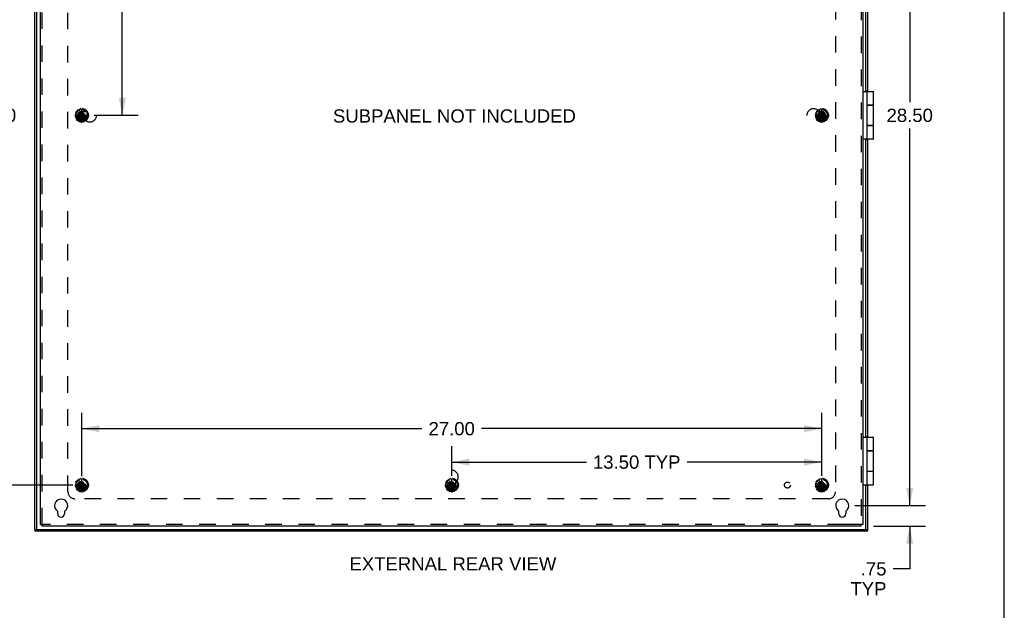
# Model space of a CAD drawing. Header units: inches. Extents: x 0 to 110, y 0 to 71.
# Tile 17 of 18: x 74 to 110, y 18 to 39. Entities that reach past the tile are written whole.
import ezdxf

# ---------------------------------------------------------------- set-up
doc = ezdxf.new("R2010")
doc.units = ezdxf.units.IN
doc.header["$LTSCALE"] = 6.032258
doc.header["$MEASUREMENT"] = 0
doc.linetypes.add('HIDDEN', pattern=[0.2, 0.1, -0.1])
doc.layers.get('0').update_dxf_attribs({"linetype": 'CONTINUOUS'})
for name, color, linetype in [('DEFAULT_2', 8, 'HIDDEN'), ('DIMENSIONS', 7, 'CONTINUOUS'), ('DOOR_ASSEMBLY', 7, 'CONTINUOUS'), ('SUBPANEL', 7, 'CONTINUOUS')]:
    doc.layers.add(name, color=color, linetype=linetype)
doc.styles.get("Standard").update_dxf_attribs({"font": 'arial.ttf'})
doc.dimstyles.new('DIMSTYLE_1', dxfattribs={"dimtxt": 0.483871, "dimasz": 0.645161, "dimexe": 0.09, "dimexo": 0.07, "dimgap": 0.0375, "dimtad": 0, "dimtih": 1, "dimtoh": 1, "dimzin": 4, "dimdsep": 46, "dimtxsty": 'Standard', "dimblk": '_FILLED', "dimblk1": '_FILLED', "dimblk2": '_FILLED', "dimcen": 0.09, "dimadec": 3, "dimazin": 1, "dimtfac": 1, "dimtdec": 3, "dimtofl": 0, "dimtmove": 0, "dimatfit": 3, "dimldrblk": '_FILLED', "dimfxl": 0, "dimtolj": 1, "dimtzin": 4, "dimarcsym": 0})

# ---------------------------------------------------------------- blocks, each defined once
blk = doc.blocks.new('_FILLED')
at = {"color": 0, "linetype": 'ByBlock'}
blk.add_solid([(0, 0), (-1, 0.2), (-1, -0.2)], dxfattribs=at)
blk = doc.blocks.new('*D7')
at = {"layer": 'DIMENSIONS', "color": 2, "linetype": 'Continuous'}
for p, q in [((104.218, 50.148), (106.807, 50.148)), ((106.227, 50.148), (106.227, 36.382)), ((106.227, 21.648), (106.227, 35.415)), ((104.218, 21.648), (106.807, 21.648))]:
    blk.add_line(p, q, dxfattribs=at)
at = {"layer": 'DIMENSIONS', "color": 2, "linetype": 'Continuous', "xscale": 0.6451612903, "yscale": 0.6451612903, "zscale": 0.6451612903}
for p, rotation in [((106.227, 50.148), 90), ((106.227, 21.648), 270)]:
    blk.add_blockref('_FILLED', p, dxfattribs=dict(at, rotation=rotation))
at = {"layer": 'DIMENSIONS', "color": 2, "linetype": 'Continuous', "insert": (106.227, 36.14), "char_height": 0.4839, "width": 1.69085, "attachment_point": 2, "line_spacing_factor": 0.9}
blk.add_mtext('28.50', dxfattribs=at)
blk = doc.blocks.new('*D11')
at = {"layer": 'DIMENSIONS', "color": 2, "linetype": 'Continuous'}
for p, q in [((106.227, 21.648), (106.227, 22.939)), ((104.218, 21.648), (106.807, 21.648)), ((104.908, 20.898), (106.807, 20.898)), ((106.227, 20.898), (106.227, 19.338)), ((106.227, 19.338), (105.619, 19.338))]:
    blk.add_line(p, q, dxfattribs=at)
at = {"layer": 'DIMENSIONS', "color": 2, "linetype": 'Continuous', "xscale": 0.6451612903, "yscale": 0.6451612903, "zscale": 0.6451612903}
for p, rotation in [((106.227, 21.648), 270), ((106.227, 20.898), 90)]:
    blk.add_blockref('_FILLED', p, dxfattribs=dict(at, rotation=rotation))
at = {"layer": 'DIMENSIONS', "color": 2, "linetype": 'Continuous', "insert": (105.378, 19.58), "char_height": 0.4839, "width": 1.31131, "attachment_point": 3, "line_spacing_factor": 0.9}
blk.add_mtext('.75\\PTYP', dxfattribs=at)
blk = doc.blocks.new('*D15')
at = {"layer": 'DIMENSIONS', "color": 2, "linetype": 'Continuous'}
for p, q in [((76.468, 49.398), (78.079, 49.398)), ((77.499, 49.398), (77.499, 43.132)), ((77.499, 35.898), (77.499, 41.439)), ((76.468, 35.898), (78.079, 35.898))]:
    blk.add_line(p, q, dxfattribs=at)
at = {"layer": 'DIMENSIONS', "color": 2, "linetype": 'Continuous', "xscale": 0.6451612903, "yscale": 0.6451612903, "zscale": 0.6451612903}
for p, rotation in [((77.499, 49.398), 90), ((77.499, 35.898), 270)]:
    blk.add_blockref('_FILLED', p, dxfattribs=dict(at, rotation=rotation))
at = {"layer": 'DIMENSIONS', "color": 2, "linetype": 'Continuous', "insert": (77.499, 42.89), "char_height": 0.4839, "width": 1.69085, "attachment_point": 2, "line_spacing_factor": 0.9}
blk.add_mtext('13.50\\PTYP', dxfattribs=at)
blk = doc.blocks.new('*D16')
at = {"layer": 'DIMENSIONS', "color": 2, "linetype": 'Continuous'}
for p, q in [((75.679, 49.398), (72.201, 49.398)), ((72.781, 49.398), (72.781, 36.382)), ((72.781, 22.398), (72.781, 35.415)), ((75.689, 22.398), (72.201, 22.398))]:
    blk.add_line(p, q, dxfattribs=at)
at = {"layer": 'DIMENSIONS', "color": 2, "linetype": 'Continuous', "xscale": 0.6451612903, "yscale": 0.6451612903, "zscale": 0.6451612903}
for p, rotation in [((72.781, 49.398), 90), ((72.781, 22.398), 270)]:
    blk.add_blockref('_FILLED', p, dxfattribs=dict(at, rotation=rotation))
at = {"layer": 'DIMENSIONS', "color": 2, "linetype": 'Continuous', "insert": (72.781, 36.14), "char_height": 0.4839, "width": 1.69085, "attachment_point": 2, "line_spacing_factor": 0.9}
blk.add_mtext('27.00', dxfattribs=at)
blk = doc.blocks.new('*D17')
at = {"layer": 'DIMENSIONS', "color": 2, "linetype": 'Continuous'}
for p, q in [((76.016, 22.726), (76.016, 25.037)), ((103.016, 22.736), (103.016, 25.037)), ((76.016, 24.457), (88.429, 24.457)), ((103.016, 24.457), (90.604, 24.457))]:
    blk.add_line(p, q, dxfattribs=at)
at = {"layer": 'DIMENSIONS', "color": 2, "linetype": 'Continuous', "xscale": 0.6451612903, "yscale": 0.6451612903, "zscale": 0.6451612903, "rotation": 180}
blk.add_blockref('_FILLED', (76.016, 24.457), dxfattribs=at)
at = {"layer": 'DIMENSIONS', "color": 2, "linetype": 'Continuous', "xscale": 0.6451612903, "yscale": 0.6451612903, "zscale": 0.6451612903}
blk.add_blockref('_FILLED', (103.016, 24.457), dxfattribs=at)
at = {"layer": 'DIMENSIONS', "color": 2, "linetype": 'Continuous', "insert": (89.516, 24.699), "char_height": 0.4839, "width": 1.69085, "attachment_point": 2, "line_spacing_factor": 0.9}
blk.add_mtext('27.00', dxfattribs=at)
blk = doc.blocks.new('*D18')
at = {"layer": 'DIMENSIONS', "color": 2, "linetype": 'Continuous'}
for p, q in [((89.516, 22.736), (89.516, 23.817)), ((103.016, 22.736), (103.016, 23.817)), ((89.516, 23.236), (94.43, 23.236)), ((103.016, 23.236), (98.103, 23.236))]:
    blk.add_line(p, q, dxfattribs=at)
at = {"layer": 'DIMENSIONS', "color": 2, "linetype": 'Continuous', "xscale": 0.6451612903, "yscale": 0.6451612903, "zscale": 0.6451612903, "rotation": 180}
blk.add_blockref('_FILLED', (89.516, 23.236), dxfattribs=at)
at = {"layer": 'DIMENSIONS', "color": 2, "linetype": 'Continuous', "xscale": 0.6451612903, "yscale": 0.6451612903, "zscale": 0.6451612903}
blk.add_blockref('_FILLED', (103.016, 23.236), dxfattribs=at)
at = {"layer": 'DIMENSIONS', "color": 2, "linetype": 'Continuous', "insert": (96.266, 23.478), "char_height": 0.4839, "width": 3.18923, "attachment_point": 2, "line_spacing_factor": 0.9}
blk.add_mtext('13.50 TYP', dxfattribs=at)

msp = doc.modelspace()

# ---------------------------------------------------------------- linework, layer by layer
at = {"color": 7, "linetype": 'Continuous'}
for p, q in [((109.677, 0), (109.677, 70.968)), ((74.516, 20.958), (74.576, 20.958)), ((74.576, 20.898), (74.576, 20.958)), ((104.516, 20.958), (104.456, 20.958)), ((104.456, 20.898), (104.456, 20.958))]:
    msp.add_line(p, q, dxfattribs=at)
at = {"color": 3, "linetype": 'Continuous'}
for p, q in [((74.516, 20.958), (74.516, 50.838)), ((104.516, 50.838), (104.516, 20.958)), ((75.141, 21.351), (75.141, 21.433)), ((75.391, 21.433), (75.391, 21.351)), ((103.641, 21.351), (103.641, 21.433)), ((103.891, 21.433), (103.891, 21.351)), ((104.456, 20.898), (74.576, 20.898))]:
    msp.add_line(p, q, dxfattribs=at)
for centre, radius, start, end in [((75.266, 21.648), 0.24, 303.8964, 236.1036), ((103.766, 21.648), 0.24, 303.8964, 236.1036), ((75.121, 21.433), 0.02, 0, 56.1036), ((75.266, 21.351), 0.125, 180, 360), ((75.411, 21.433), 0.02, 123.8964, 180), ((103.621, 21.433), 0.02, 0, 56.1036), ((103.766, 21.351), 0.125, 180, 360), ((103.911, 21.433), 0.02, 123.8964, 180)]:
    msp.add_arc(centre, radius, start, end, dxfattribs=at)
at = {"layer": 'DEFAULT_2', "color": 8, "linetype": 'HIDDEN'}
for p, q in [((74.576, 20.958), (74.576, 50.838)), ((104.456, 50.838), (104.456, 20.958)), ((75.783, 35.945), (75.812, 35.944)), ((75.824, 35.981), (75.8, 35.998)), ((75.822, 36.036), (75.848, 36.023)), ((75.822, 35.951), (75.828, 35.97)), ((75.875, 36.052), (75.859, 36.077)), ((75.86, 36.026), (75.874, 36.04)), ((75.895, 36.103), (75.914, 36.081)), ((75.967, 35.948), (75.912, 35.916)), ((75.925, 36.078), (75.944, 36.086)), ((75.949, 36.097), (75.945, 36.125)), ((75.998, 36.003), (75.967, 35.948)), ((75.967, 35.849), (76.066, 35.948)), ((75.967, 35.948), (76.066, 35.849)), ((75.989, 36.134), (75.997, 36.107)), ((75.998, 36.039), (75.998, 36.038)), ((75.998, 35.758), (76.034, 36.039)), ((76.034, 35.758), (75.998, 36.039)), ((75.998, 36.038), (75.998, 36.003)), ((75.998, 35.794), (76.034, 36.003)), ((76.034, 35.794), (75.998, 36.003)), ((76.006, 36.099), (76.026, 36.099)), ((76.034, 36.038), (76.034, 36.039)), ((76.034, 36.003), (76.034, 36.038)), ((76.066, 35.948), (76.034, 36.003)), ((76.036, 36.107), (76.044, 36.134)), ((76.121, 35.916), (76.066, 35.948)), ((76.087, 36.125), (76.083, 36.097)), ((76.089, 36.086), (76.107, 36.078)), ((76.119, 36.081), (76.137, 36.103)), ((76.173, 36.077), (76.158, 36.052)), ((76.159, 36.04), (76.172, 36.026)), ((76.184, 36.023), (76.21, 36.036)), ((76.204, 35.97), (76.21, 35.951)), ((76.232, 35.998), (76.208, 35.981)), ((76.22, 35.944), (76.249, 35.945)), ((102.783, 35.945), (102.812, 35.944)), ((102.824, 35.981), (102.8, 35.998)), ((102.822, 36.036), (102.848, 36.023)), ((102.822, 35.951), (102.828, 35.97)), ((102.875, 36.052), (102.859, 36.077)), ((102.86, 36.026), (102.874, 36.04)), ((102.895, 36.103), (102.914, 36.081)), ((102.967, 35.948), (102.912, 35.916)), ((102.925, 36.078), (102.944, 36.086)), ((102.949, 36.097), (102.945, 36.125)), ((102.998, 36.003), (102.967, 35.948)), ((102.967, 35.849), (103.066, 35.948)), ((102.967, 35.948), (103.066, 35.849)), ((102.989, 36.134), (102.997, 36.107)), ((102.998, 36.039), (102.998, 36.038)), ((102.998, 35.758), (103.034, 36.039)), ((103.034, 35.758), (102.998, 36.039)), ((102.998, 36.038), (102.998, 36.003)), ((102.998, 35.794), (103.034, 36.003)), ((103.034, 35.794), (102.998, 36.003)), ((103.006, 36.099), (103.026, 36.099)), ((103.034, 36.038), (103.034, 36.039)), ((103.034, 36.003), (103.034, 36.038)), ((103.066, 35.948), (103.034, 36.003)), ((103.036, 36.107), (103.044, 36.134)), ((103.121, 35.916), (103.066, 35.948)), ((103.087, 36.125), (103.083, 36.097)), ((103.089, 36.086), (103.107, 36.078)), ((103.119, 36.081), (103.137, 36.103)), ((103.173, 36.077), (103.158, 36.052)), ((103.159, 36.04), (103.172, 36.026)), ((103.184, 36.023), (103.21, 36.036)), ((103.204, 35.97), (103.21, 35.951)), ((103.232, 35.998), (103.208, 35.981)), ((103.22, 35.944), (103.249, 35.945)), ((75.807, 35.896), (75.779, 35.901)), ((75.785, 35.846), (75.811, 35.857)), ((75.826, 35.811), (75.798, 35.804)), ((75.817, 35.868), (75.815, 35.887)), ((75.826, 35.757), (75.846, 35.777)), ((75.847, 35.789), (75.837, 35.807)), ((75.878, 35.742), (75.855, 35.724)), ((75.876, 35.916), (76.156, 35.88)), ((75.877, 35.916), (75.876, 35.916)), ((75.876, 35.88), (76.156, 35.916)), ((75.876, 35.88), (75.877, 35.88)), ((75.912, 35.916), (75.877, 35.916)), ((75.877, 35.88), (75.912, 35.88)), ((75.906, 35.73), (75.89, 35.742)), ((75.9, 35.691), (75.91, 35.718)), ((75.912, 35.916), (76.121, 35.88)), ((75.912, 35.88), (76.121, 35.916)), ((75.912, 35.88), (75.967, 35.849)), ((75.954, 35.699), (75.94, 35.673)), ((75.984, 35.7), (75.965, 35.704)), ((75.967, 35.849), (75.998, 35.794)), ((75.994, 35.662), (75.992, 35.691)), ((75.998, 35.794), (75.998, 35.759)), ((75.998, 35.759), (75.998, 35.758)), ((76.034, 35.794), (76.066, 35.849)), ((76.034, 35.759), (76.034, 35.794)), ((76.034, 35.758), (76.034, 35.759)), ((76.04, 35.691), (76.038, 35.662)), ((76.068, 35.704), (76.048, 35.7)), ((76.066, 35.849), (76.121, 35.88)), ((76.092, 35.673), (76.079, 35.699)), ((76.156, 35.916), (76.121, 35.916)), ((76.121, 35.88), (76.156, 35.88)), ((76.123, 35.718), (76.133, 35.691)), ((76.142, 35.742), (76.126, 35.73)), ((76.177, 35.724), (76.154, 35.742)), ((76.156, 35.916), (76.156, 35.916)), ((76.156, 35.88), (76.156, 35.88)), ((76.195, 35.807), (76.185, 35.789)), ((76.187, 35.777), (76.207, 35.757)), ((76.234, 35.804), (76.206, 35.811)), ((76.217, 35.887), (76.215, 35.868)), ((76.221, 35.857), (76.248, 35.846)), ((76.254, 35.901), (76.225, 35.896)), ((102.807, 35.896), (102.779, 35.901)), ((102.785, 35.846), (102.811, 35.857)), ((102.826, 35.811), (102.798, 35.804)), ((102.817, 35.868), (102.815, 35.887)), ((102.826, 35.757), (102.846, 35.777)), ((102.847, 35.789), (102.837, 35.807)), ((102.878, 35.742), (102.855, 35.724)), ((102.876, 35.88), (103.156, 35.916)), ((102.877, 35.916), (102.876, 35.916)), ((102.876, 35.916), (103.156, 35.88)), ((102.876, 35.88), (102.877, 35.88)), ((102.912, 35.916), (102.877, 35.916)), ((102.877, 35.88), (102.912, 35.88)), ((102.906, 35.73), (102.89, 35.742)), ((102.9, 35.691), (102.91, 35.718)), ((102.912, 35.88), (103.121, 35.916)), ((102.912, 35.916), (103.121, 35.88)), ((102.912, 35.88), (102.967, 35.849)), ((102.954, 35.699), (102.94, 35.673)), ((102.984, 35.7), (102.965, 35.704)), ((102.967, 35.849), (102.998, 35.794)), ((102.994, 35.662), (102.992, 35.691)), ((102.998, 35.794), (102.998, 35.759)), ((102.998, 35.759), (102.998, 35.758)), ((103.034, 35.794), (103.066, 35.849)), ((103.034, 35.759), (103.034, 35.794)), ((103.034, 35.758), (103.034, 35.759)), ((103.04, 35.691), (103.038, 35.662)), ((103.068, 35.704), (103.048, 35.7)), ((103.066, 35.849), (103.121, 35.88)), ((103.092, 35.673), (103.079, 35.699)), ((103.156, 35.916), (103.121, 35.916)), ((103.121, 35.88), (103.156, 35.88)), ((103.123, 35.718), (103.133, 35.691)), ((103.142, 35.742), (103.126, 35.73)), ((103.177, 35.724), (103.154, 35.742)), ((103.156, 35.916), (103.156, 35.916)), ((103.156, 35.88), (103.156, 35.88)), ((103.195, 35.807), (103.185, 35.789)), ((103.187, 35.777), (103.207, 35.757)), ((103.234, 35.804), (103.206, 35.811)), ((103.217, 35.887), (103.215, 35.868)), ((103.221, 35.857), (103.248, 35.846)), ((103.254, 35.901), (103.225, 35.896)), ((75.989, 22.634), (75.997, 22.607)), ((76.036, 22.607), (76.044, 22.634)), ((89.489, 22.634), (89.497, 22.607)), ((89.536, 22.607), (89.544, 22.634)), ((102.989, 22.634), (102.997, 22.607)), ((103.036, 22.607), (103.044, 22.634)), ((75.807, 22.396), (75.779, 22.401)), ((75.783, 22.445), (75.812, 22.444)), ((75.785, 22.346), (75.811, 22.357)), ((75.826, 22.311), (75.798, 22.304)), ((75.824, 22.481), (75.8, 22.498)), ((75.817, 22.368), (75.815, 22.387)), ((75.822, 22.536), (75.848, 22.523)), ((75.822, 22.451), (75.828, 22.47)), ((75.826, 22.257), (75.846, 22.277)), ((75.847, 22.289), (75.837, 22.307)), ((75.875, 22.552), (75.859, 22.577)), ((75.86, 22.526), (75.874, 22.54)), ((75.876, 22.416), (76.156, 22.38)), ((75.877, 22.416), (75.876, 22.416)), ((75.876, 22.38), (76.156, 22.416)), ((75.876, 22.38), (75.877, 22.38)), ((75.912, 22.416), (75.877, 22.416)), ((75.877, 22.38), (75.912, 22.38)), ((75.895, 22.603), (75.914, 22.581)), ((75.967, 22.448), (75.912, 22.416)), ((75.912, 22.416), (76.121, 22.38)), ((75.912, 22.38), (76.121, 22.416)), ((75.912, 22.38), (75.967, 22.349)), ((75.925, 22.578), (75.944, 22.586)), ((75.949, 22.597), (75.945, 22.625)), ((75.998, 22.503), (75.967, 22.448)), ((75.967, 22.448), (76.066, 22.349)), ((75.967, 22.349), (76.066, 22.448)), ((75.967, 22.349), (75.998, 22.294)), ((76.034, 22.258), (75.998, 22.539)), ((75.998, 22.539), (75.998, 22.538)), ((75.998, 22.258), (76.034, 22.539)), ((75.998, 22.538), (75.998, 22.503)), ((76.034, 22.294), (75.998, 22.503)), ((75.998, 22.294), (76.034, 22.503)), ((75.998, 22.294), (75.998, 22.259)), ((76.006, 22.599), (76.026, 22.599)), ((76.034, 22.538), (76.034, 22.539)), ((76.034, 22.503), (76.034, 22.538)), ((76.066, 22.448), (76.034, 22.503)), ((76.034, 22.294), (76.066, 22.349)), ((76.034, 22.259), (76.034, 22.294)), ((76.121, 22.416), (76.066, 22.448)), ((76.066, 22.349), (76.121, 22.38)), ((76.087, 22.625), (76.083, 22.597)), ((76.089, 22.586), (76.107, 22.578)), ((76.119, 22.581), (76.137, 22.603)), ((76.156, 22.416), (76.121, 22.416)), ((76.121, 22.38), (76.156, 22.38)), ((76.156, 22.416), (76.156, 22.416)), ((76.156, 22.38), (76.156, 22.38)), ((76.173, 22.577), (76.158, 22.552)), ((76.159, 22.54), (76.172, 22.526)), ((76.184, 22.523), (76.21, 22.536)), ((76.195, 22.307), (76.185, 22.289)), ((76.187, 22.277), (76.207, 22.257)), ((76.204, 22.47), (76.21, 22.451)), ((76.234, 22.304), (76.206, 22.311)), ((76.232, 22.498), (76.208, 22.481)), ((76.217, 22.387), (76.215, 22.368)), ((76.22, 22.444), (76.249, 22.445)), ((76.221, 22.357), (76.248, 22.346)), ((76.254, 22.401), (76.225, 22.396)), ((89.307, 22.396), (89.279, 22.401)), ((89.283, 22.445), (89.312, 22.444)), ((89.285, 22.346), (89.311, 22.357)), ((89.326, 22.311), (89.298, 22.304)), ((89.324, 22.481), (89.3, 22.498)), ((89.317, 22.368), (89.315, 22.387)), ((89.322, 22.536), (89.348, 22.523)), ((89.322, 22.451), (89.328, 22.47)), ((89.326, 22.257), (89.346, 22.277)), ((89.347, 22.289), (89.337, 22.307)), ((89.375, 22.552), (89.359, 22.577)), ((89.36, 22.526), (89.374, 22.54)), ((89.376, 22.38), (89.656, 22.416)), ((89.377, 22.416), (89.376, 22.416)), ((89.376, 22.416), (89.656, 22.38)), ((89.376, 22.38), (89.377, 22.38)), ((89.412, 22.416), (89.377, 22.416)), ((89.377, 22.38), (89.412, 22.38)), ((89.395, 22.603), (89.414, 22.581)), ((89.467, 22.448), (89.412, 22.416)), ((89.412, 22.38), (89.621, 22.416)), ((89.412, 22.416), (89.621, 22.38)), ((89.412, 22.38), (89.467, 22.349)), ((89.425, 22.578), (89.444, 22.586)), ((89.449, 22.597), (89.445, 22.625)), ((89.498, 22.503), (89.467, 22.448)), ((89.467, 22.448), (89.566, 22.349)), ((89.467, 22.349), (89.566, 22.448)), ((89.467, 22.349), (89.498, 22.294)), ((89.534, 22.258), (89.498, 22.539)), ((89.498, 22.539), (89.498, 22.538)), ((89.498, 22.258), (89.534, 22.539)), ((89.498, 22.538), (89.498, 22.503)), ((89.534, 22.294), (89.498, 22.503)), ((89.498, 22.294), (89.534, 22.503)), ((89.498, 22.294), (89.498, 22.259)), ((89.506, 22.599), (89.526, 22.599)), ((89.534, 22.538), (89.534, 22.539)), ((89.534, 22.503), (89.534, 22.538)), ((89.566, 22.448), (89.534, 22.503)), ((89.534, 22.294), (89.566, 22.349)), ((89.534, 22.259), (89.534, 22.294)), ((89.621, 22.416), (89.566, 22.448)), ((89.566, 22.349), (89.621, 22.38)), ((89.587, 22.625), (89.583, 22.597)), ((89.589, 22.586), (89.607, 22.578)), ((89.619, 22.581), (89.637, 22.603)), ((89.656, 22.416), (89.621, 22.416)), ((89.621, 22.38), (89.656, 22.38)), ((89.656, 22.416), (89.656, 22.416)), ((89.656, 22.38), (89.656, 22.38)), ((89.673, 22.577), (89.658, 22.552)), ((89.659, 22.54), (89.672, 22.526)), ((89.684, 22.523), (89.71, 22.536)), ((89.695, 22.307), (89.685, 22.289)), ((89.687, 22.277), (89.707, 22.257)), ((89.704, 22.47), (89.71, 22.451)), ((89.734, 22.304), (89.706, 22.311)), ((89.732, 22.498), (89.708, 22.481)), ((89.717, 22.387), (89.715, 22.368)), ((89.72, 22.444), (89.749, 22.445)), ((89.721, 22.357), (89.748, 22.346)), ((89.754, 22.401), (89.725, 22.396)), ((102.807, 22.396), (102.779, 22.401)), ((102.783, 22.445), (102.812, 22.444)), ((102.785, 22.346), (102.811, 22.357)), ((102.826, 22.311), (102.798, 22.304)), ((102.824, 22.481), (102.8, 22.498)), ((102.817, 22.368), (102.815, 22.387)), ((102.822, 22.536), (102.848, 22.523)), ((102.822, 22.451), (102.828, 22.47)), ((102.826, 22.257), (102.846, 22.277)), ((102.847, 22.289), (102.837, 22.307)), ((102.875, 22.552), (102.859, 22.577)), ((102.86, 22.526), (102.874, 22.54)), ((102.876, 22.38), (103.156, 22.416)), ((102.877, 22.416), (102.876, 22.416)), ((102.876, 22.416), (103.156, 22.38)), ((102.876, 22.38), (102.877, 22.38)), ((102.912, 22.416), (102.877, 22.416)), ((102.877, 22.38), (102.912, 22.38)), ((102.895, 22.603), (102.914, 22.581)), ((102.967, 22.448), (102.912, 22.416)), ((102.912, 22.38), (103.121, 22.416)), ((102.912, 22.416), (103.121, 22.38)), ((102.912, 22.38), (102.967, 22.349)), ((102.925, 22.578), (102.944, 22.586)), ((102.949, 22.597), (102.945, 22.625)), ((102.998, 22.503), (102.967, 22.448)), ((102.967, 22.448), (103.066, 22.349)), ((102.967, 22.349), (103.066, 22.448)), ((102.967, 22.349), (102.998, 22.294)), ((103.034, 22.258), (102.998, 22.539)), ((102.998, 22.539), (102.998, 22.538)), ((102.998, 22.258), (103.034, 22.539)), ((102.998, 22.538), (102.998, 22.503)), ((103.034, 22.294), (102.998, 22.503)), ((102.998, 22.294), (103.034, 22.503)), ((102.998, 22.294), (102.998, 22.259)), ((103.006, 22.599), (103.026, 22.599)), ((103.034, 22.538), (103.034, 22.539)), ((103.034, 22.503), (103.034, 22.538)), ((103.066, 22.448), (103.034, 22.503)), ((103.034, 22.294), (103.066, 22.349)), ((103.034, 22.259), (103.034, 22.294)), ((103.121, 22.416), (103.066, 22.448)), ((103.066, 22.349), (103.121, 22.38)), ((103.087, 22.625), (103.083, 22.597)), ((103.089, 22.586), (103.107, 22.578)), ((103.119, 22.581), (103.137, 22.603)), ((103.156, 22.416), (103.121, 22.416)), ((103.121, 22.38), (103.156, 22.38)), ((103.156, 22.416), (103.156, 22.416)), ((103.156, 22.38), (103.156, 22.38)), ((103.173, 22.577), (103.158, 22.552)), ((103.159, 22.54), (103.172, 22.526)), ((103.184, 22.523), (103.21, 22.536)), ((103.195, 22.307), (103.185, 22.289)), ((103.187, 22.277), (103.207, 22.257)), ((103.204, 22.47), (103.21, 22.451)), ((103.234, 22.304), (103.206, 22.311)), ((103.232, 22.498), (103.208, 22.481)), ((103.217, 22.387), (103.215, 22.368)), ((103.22, 22.444), (103.249, 22.445)), ((103.221, 22.357), (103.248, 22.346)), ((103.254, 22.401), (103.225, 22.396)), ((75.878, 22.242), (75.855, 22.224)), ((75.906, 22.23), (75.89, 22.242)), ((75.9, 22.191), (75.91, 22.218)), ((75.954, 22.199), (75.94, 22.173)), ((75.984, 22.2), (75.965, 22.204)), ((75.994, 22.162), (75.992, 22.191)), ((75.998, 22.259), (75.998, 22.258)), ((76.034, 22.258), (76.034, 22.259)), ((76.04, 22.191), (76.038, 22.162)), ((76.068, 22.204), (76.048, 22.2)), ((76.092, 22.173), (76.079, 22.199)), ((76.123, 22.218), (76.133, 22.191)), ((76.142, 22.242), (76.126, 22.23)), ((76.177, 22.224), (76.154, 22.242)), ((89.378, 22.242), (89.355, 22.224)), ((89.406, 22.23), (89.39, 22.242)), ((89.4, 22.191), (89.41, 22.218)), ((89.454, 22.199), (89.44, 22.173)), ((89.484, 22.2), (89.465, 22.204)), ((89.494, 22.162), (89.492, 22.191)), ((89.498, 22.259), (89.498, 22.258)), ((89.534, 22.258), (89.534, 22.259)), ((89.54, 22.191), (89.538, 22.162)), ((89.568, 22.204), (89.548, 22.2)), ((89.592, 22.173), (89.579, 22.199)), ((89.623, 22.218), (89.633, 22.191)), ((89.642, 22.242), (89.626, 22.23)), ((89.677, 22.224), (89.654, 22.242)), ((102.878, 22.242), (102.855, 22.224)), ((102.906, 22.23), (102.89, 22.242)), ((102.9, 22.191), (102.91, 22.218)), ((102.954, 22.199), (102.94, 22.173)), ((102.984, 22.2), (102.965, 22.204)), ((102.994, 22.162), (102.992, 22.191)), ((102.998, 22.259), (102.998, 22.258)), ((103.034, 22.258), (103.034, 22.259)), ((103.04, 22.191), (103.038, 22.162)), ((103.068, 22.204), (103.048, 22.2)), ((103.092, 22.173), (103.079, 22.199)), ((103.123, 22.218), (103.133, 22.191)), ((103.142, 22.242), (103.126, 22.23)), ((103.177, 22.224), (103.154, 22.242)), ((103.829, 20.958), (74.576, 20.958)), ((104.404, 20.958), (103.829, 20.958)), ((104.456, 20.958), (104.404, 20.958))]:
    msp.add_line(p, q, dxfattribs=at)
for points in [[(76.034, 36.039), (76.028, 36.039), (76.022, 36.039), (76.016, 36.039), (76.01, 36.039), (76.004, 36.039), (75.998, 36.039)], [(103.034, 36.039), (103.028, 36.039), (103.022, 36.039), (103.016, 36.039), (103.01, 36.039), (103.004, 36.039), (102.998, 36.039)], [(75.876, 35.916), (75.876, 35.913), (75.876, 35.91), (75.876, 35.907), (75.876, 35.904), (75.876, 35.901), (75.876, 35.898)], [(75.876, 35.898), (75.876, 35.895), (75.876, 35.892), (75.876, 35.889), (75.876, 35.886), (75.876, 35.883), (75.876, 35.88)], [(75.998, 35.758), (76.004, 35.758), (76.01, 35.758), (76.016, 35.758), (76.022, 35.758), (76.028, 35.758), (76.034, 35.758)], [(76.157, 35.898), (76.157, 35.901), (76.157, 35.904), (76.157, 35.907), (76.157, 35.91), (76.157, 35.913), (76.156, 35.916)], [(76.156, 35.88), (76.157, 35.883), (76.157, 35.886), (76.157, 35.889), (76.157, 35.892), (76.157, 35.895), (76.157, 35.898)], [(102.876, 35.916), (102.876, 35.913), (102.876, 35.91), (102.876, 35.907), (102.876, 35.904), (102.876, 35.901), (102.876, 35.898)], [(102.876, 35.898), (102.876, 35.895), (102.876, 35.892), (102.876, 35.889), (102.876, 35.886), (102.876, 35.883), (102.876, 35.88)], [(102.998, 35.758), (103.004, 35.758), (103.01, 35.758), (103.016, 35.758), (103.022, 35.758), (103.028, 35.758), (103.034, 35.758)], [(103.157, 35.898), (103.157, 35.901), (103.157, 35.904), (103.157, 35.907), (103.157, 35.91), (103.157, 35.913), (103.156, 35.916)], [(103.156, 35.88), (103.157, 35.883), (103.157, 35.886), (103.157, 35.889), (103.157, 35.892), (103.157, 35.895), (103.157, 35.898)], [(75.876, 22.416), (75.876, 22.413), (75.876, 22.41), (75.876, 22.407), (75.876, 22.404), (75.876, 22.401), (75.876, 22.398)], [(75.876, 22.398), (75.876, 22.395), (75.876, 22.392), (75.876, 22.389), (75.876, 22.386), (75.876, 22.383), (75.876, 22.38)], [(76.034, 22.539), (76.028, 22.539), (76.022, 22.539), (76.016, 22.539), (76.01, 22.539), (76.004, 22.539), (75.998, 22.539)], [(76.157, 22.398), (76.157, 22.401), (76.157, 22.404), (76.157, 22.407), (76.157, 22.41), (76.157, 22.413), (76.156, 22.416)], [(76.156, 22.38), (76.157, 22.383), (76.157, 22.386), (76.157, 22.389), (76.157, 22.392), (76.157, 22.395), (76.157, 22.398)], [(89.376, 22.416), (89.376, 22.413), (89.376, 22.41), (89.376, 22.407), (89.376, 22.404), (89.376, 22.401), (89.376, 22.398)], [(89.376, 22.398), (89.376, 22.395), (89.376, 22.392), (89.376, 22.389), (89.376, 22.386), (89.376, 22.383), (89.376, 22.38)], [(89.534, 22.539), (89.528, 22.539), (89.522, 22.539), (89.516, 22.539), (89.51, 22.539), (89.504, 22.539), (89.498, 22.539)], [(89.657, 22.398), (89.657, 22.401), (89.657, 22.404), (89.657, 22.407), (89.657, 22.41), (89.657, 22.413), (89.656, 22.416)], [(89.656, 22.38), (89.657, 22.383), (89.657, 22.386), (89.657, 22.389), (89.657, 22.392), (89.657, 22.395), (89.657, 22.398)], [(102.876, 22.416), (102.876, 22.413), (102.876, 22.41), (102.876, 22.407), (102.876, 22.404), (102.876, 22.401), (102.876, 22.398)], [(102.876, 22.398), (102.876, 22.395), (102.876, 22.392), (102.876, 22.389), (102.876, 22.386), (102.876, 22.383), (102.876, 22.38)], [(103.034, 22.539), (103.028, 22.539), (103.022, 22.539), (103.016, 22.539), (103.01, 22.539), (103.004, 22.539), (102.998, 22.539)], [(103.157, 22.398), (103.157, 22.401), (103.157, 22.404), (103.157, 22.407), (103.157, 22.41), (103.157, 22.413), (103.156, 22.416)], [(103.156, 22.38), (103.157, 22.383), (103.157, 22.386), (103.157, 22.389), (103.157, 22.392), (103.157, 22.395), (103.157, 22.398)], [(75.998, 22.258), (76.004, 22.258), (76.01, 22.258), (76.016, 22.258), (76.022, 22.258), (76.028, 22.258), (76.034, 22.258)], [(89.498, 22.258), (89.504, 22.258), (89.51, 22.258), (89.516, 22.258), (89.522, 22.258), (89.528, 22.258), (89.534, 22.258)], [(102.998, 22.258), (103.004, 22.258), (103.01, 22.258), (103.016, 22.258), (103.022, 22.258), (103.028, 22.258), (103.034, 22.258)]]:
    msp.add_lwpolyline(points, dxfattribs=at)
for centre, radius in [((76.016, 35.898), 0.246), ((76.016, 35.898), 0.201), ((76.016, 35.898), 0.188), ((76.016, 35.898), 0.143), ((76.016, 35.898), 0.128), ((76.016, 35.898), 0.125), ((76.016, 35.898), 0.124), ((76.016, 35.898), 0.114), ((76.016, 35.898), 0.102), ((76.016, 35.898), 0.1), ((103.016, 35.898), 0.246), ((103.016, 35.898), 0.201), ((103.016, 35.898), 0.188), ((103.016, 35.898), 0.143), ((103.016, 35.898), 0.128), ((103.016, 35.898), 0.125), ((103.016, 35.898), 0.124), ((103.016, 35.898), 0.114), ((103.016, 35.898), 0.102), ((103.016, 35.898), 0.1), ((76.016, 22.398), 0.246), ((89.516, 22.398), 0.246), ((103.016, 22.398), 0.246), ((76.016, 22.398), 0.201), ((76.016, 22.398), 0.188), ((76.016, 22.398), 0.143), ((76.016, 22.398), 0.128), ((76.016, 22.398), 0.125), ((76.016, 22.398), 0.124), ((76.016, 22.398), 0.114), ((76.016, 22.398), 0.102), ((76.016, 22.398), 0.1), ((89.516, 22.398), 0.201), ((89.516, 22.398), 0.188), ((89.516, 22.398), 0.143), ((89.516, 22.398), 0.128), ((89.516, 22.398), 0.125), ((89.516, 22.398), 0.124), ((89.516, 22.398), 0.114), ((89.516, 22.398), 0.102), ((89.516, 22.398), 0.1), ((103.016, 22.398), 0.201), ((103.016, 22.398), 0.188), ((103.016, 22.398), 0.143), ((103.016, 22.398), 0.128), ((103.016, 22.398), 0.125), ((103.016, 22.398), 0.124), ((103.016, 22.398), 0.114), ((103.016, 22.398), 0.102), ((103.016, 22.398), 0.1)]:
    msp.add_circle(centre, radius, dxfattribs=at)
for centre, start, end in [((75.783, 35.935), 88.1507, 171.0674), ((75.806, 36.006), 152.9326, 235.8493), ((75.818, 36.027), 64.1507, 147.0674), ((75.812, 35.954), 268.1507, 342), ((75.819, 35.973), 342, 55.8493), ((75.853, 36.032), 244.1507, 318), ((75.868, 36.082), 128.9326, 211.8493), ((75.866, 36.047), 318, 31.8493), ((75.887, 36.096), 40.1507, 123.0674), ((75.921, 36.087), 220.1507, 294), ((75.94, 36.095), 294, 7.8493), ((75.955, 36.126), 104.9326, 187.8493), ((75.979, 36.131), 16.1507, 99.0674), ((76.006, 36.109), 196.1507, 270), ((76.026, 36.109), 270, 343.8493), ((76.053, 36.131), 80.9326, 163.8493), ((76.077, 36.126), 352.1507, 75.0674), ((76.093, 36.095), 172.1507, 246), ((76.111, 36.087), 246, 319.8493), ((76.145, 36.096), 56.9326, 139.8493), ((76.166, 36.047), 148.1507, 222), ((76.165, 36.082), 328.1507, 51.0674), ((76.18, 36.032), 222, 295.8493), ((76.214, 35.973), 124.1507, 198), ((76.214, 36.027), 32.9326, 115.8493), ((76.22, 35.954), 198, 271.8493), ((76.226, 36.006), 304.1507, 27.0674), ((76.249, 35.935), 8.9326, 91.8493), ((102.783, 35.935), 88.1507, 171.0674), ((102.806, 36.006), 152.9326, 235.8493), ((102.818, 36.027), 64.1507, 147.0674), ((102.812, 35.954), 268.1507, 342), ((102.819, 35.973), 342, 55.8493), ((102.853, 36.032), 244.1507, 318), ((102.868, 36.082), 128.9326, 211.8493), ((102.866, 36.047), 318, 31.8493), ((102.887, 36.096), 40.1507, 123.0674), ((102.921, 36.087), 220.1507, 294), ((102.94, 36.095), 294, 7.8493), ((102.955, 36.126), 104.9326, 187.8493), ((102.979, 36.131), 16.1507, 99.0674), ((103.006, 36.109), 196.1507, 270), ((103.026, 36.109), 270, 343.8493), ((103.053, 36.131), 80.9326, 163.8493), ((103.077, 36.126), 352.1507, 75.0674), ((103.093, 36.095), 172.1507, 246), ((103.111, 36.087), 246, 319.8493), ((103.145, 36.096), 56.9326, 139.8493), ((103.166, 36.047), 148.1507, 222), ((103.165, 36.082), 328.1507, 51.0674), ((103.18, 36.032), 222, 295.8493), ((103.214, 35.973), 124.1507, 198), ((103.214, 36.027), 32.9326, 115.8493), ((103.22, 35.954), 198, 271.8493), ((103.226, 36.006), 304.1507, 27.0674), ((103.249, 35.935), 8.9326, 91.8493), ((75.781, 35.911), 176.9326, 259.8493), ((75.788, 35.837), 112.1507, 195.0674), ((75.796, 35.814), 200.9326, 283.8493), ((75.805, 35.886), 6, 79.8493), ((75.807, 35.866), 292.1507, 6), ((75.833, 35.75), 136.1507, 219.0674), ((75.828, 35.802), 30, 103.8493), ((75.849, 35.732), 224.9326, 307.8493), ((75.838, 35.784), 316.1507, 30), ((75.884, 35.734), 54, 127.8493), ((75.909, 35.688), 160.1507, 243.0674), ((75.9, 35.722), 340.1507, 54), ((75.931, 35.678), 248.9326, 331.8493), ((75.963, 35.694), 78, 151.8493), ((75.982, 35.69), 4.1507, 78), ((76.004, 35.663), 184.1507, 267.0674), ((76.028, 35.663), 272.9326, 355.8493), ((76.05, 35.69), 102, 175.8493), ((76.07, 35.694), 28.1507, 102), ((76.101, 35.678), 208.1507, 291.0674), ((76.132, 35.722), 126, 199.8493), ((76.123, 35.688), 296.9326, 19.8493), ((76.148, 35.734), 52.1507, 126), ((76.183, 35.732), 232.1507, 315.0674), ((76.194, 35.784), 150, 223.8493), ((76.204, 35.802), 76.1507, 150), ((76.199, 35.75), 320.9326, 43.8493), ((76.225, 35.866), 174, 247.8493), ((76.227, 35.886), 100.1507, 174), ((76.237, 35.814), 256.1507, 339.0674), ((76.244, 35.837), 344.9326, 67.8493), ((76.252, 35.911), 280.1507, 3.0674), ((102.781, 35.911), 176.9326, 259.8493), ((102.788, 35.837), 112.1507, 195.0674), ((102.796, 35.814), 200.9326, 283.8493), ((102.805, 35.886), 6, 79.8493), ((102.807, 35.866), 292.1507, 6), ((102.833, 35.75), 136.1507, 219.0674), ((102.828, 35.802), 30, 103.8493), ((102.849, 35.732), 224.9326, 307.8493), ((102.838, 35.784), 316.1507, 30), ((102.884, 35.734), 54, 127.8493), ((102.909, 35.688), 160.1507, 243.0674), ((102.9, 35.722), 340.1507, 54), ((102.931, 35.678), 248.9326, 331.8493), ((102.963, 35.694), 78, 151.8493), ((102.982, 35.69), 4.1507, 78), ((103.004, 35.663), 184.1507, 267.0674), ((103.028, 35.663), 272.9326, 355.8493), ((103.05, 35.69), 102, 175.8493), ((103.07, 35.694), 28.1507, 102), ((103.101, 35.678), 208.1507, 291.0674), ((103.132, 35.722), 126, 199.8493), ((103.123, 35.688), 296.9326, 19.8493), ((103.148, 35.734), 52.1507, 126), ((103.183, 35.732), 232.1507, 315.0674), ((103.194, 35.784), 150, 223.8493), ((103.204, 35.802), 76.1507, 150), ((103.199, 35.75), 320.9326, 43.8493), ((103.225, 35.866), 174, 247.8493), ((103.227, 35.886), 100.1507, 174), ((103.237, 35.814), 256.1507, 339.0674), ((103.244, 35.837), 344.9326, 67.8493), ((103.252, 35.911), 280.1507, 3.0674), ((75.955, 22.626), 104.9326, 187.8493), ((75.979, 22.631), 16.1507, 99.0674), ((76.053, 22.631), 80.9326, 163.8493), ((76.077, 22.626), 352.1507, 75.0674), ((89.455, 22.626), 104.9326, 187.8493), ((89.479, 22.631), 16.1507, 99.0674), ((89.553, 22.631), 80.9326, 163.8493), ((89.577, 22.626), 352.1507, 75.0674), ((102.955, 22.626), 104.9326, 187.8493), ((102.979, 22.631), 16.1507, 99.0674), ((103.053, 22.631), 80.9326, 163.8493), ((103.077, 22.626), 352.1507, 75.0674), ((75.781, 22.411), 176.9326, 259.8493), ((75.783, 22.435), 88.1507, 171.0674), ((75.788, 22.337), 112.1507, 195.0674), ((75.796, 22.314), 200.9326, 283.8493), ((75.806, 22.506), 152.9326, 235.8493), ((75.805, 22.386), 6, 79.8493), ((75.818, 22.527), 64.1507, 147.0674), ((75.807, 22.366), 292.1507, 6), ((75.812, 22.454), 268.1507, 342), ((75.819, 22.473), 342, 55.8493), ((75.828, 22.302), 30, 103.8493), ((75.838, 22.284), 316.1507, 30), ((75.853, 22.532), 244.1507, 318), ((75.868, 22.582), 128.9326, 211.8493), ((75.866, 22.547), 318, 31.8493), ((75.887, 22.596), 40.1507, 123.0674), ((75.921, 22.587), 220.1507, 294), ((75.94, 22.595), 294, 7.8493), ((76.006, 22.609), 196.1507, 270), ((76.026, 22.609), 270, 343.8493), ((76.093, 22.595), 172.1507, 246), ((76.111, 22.587), 246, 319.8493), ((76.145, 22.596), 56.9326, 139.8493), ((76.166, 22.547), 148.1507, 222), ((76.165, 22.582), 328.1507, 51.0674), ((76.18, 22.532), 222, 295.8493), ((76.194, 22.284), 150, 223.8493), ((76.204, 22.302), 76.1507, 150), ((76.214, 22.473), 124.1507, 198), ((76.214, 22.527), 32.9326, 115.8493), ((76.22, 22.454), 198, 271.8493), ((76.225, 22.366), 174, 247.8493), ((76.227, 22.386), 100.1507, 174), ((76.226, 22.506), 304.1507, 27.0674), ((76.237, 22.314), 256.1507, 339.0674), ((76.244, 22.337), 344.9326, 67.8493), ((76.249, 22.435), 8.9326, 91.8493), ((76.252, 22.411), 280.1507, 3.0674), ((89.281, 22.411), 176.9326, 259.8493), ((89.283, 22.435), 88.1507, 171.0674), ((89.288, 22.337), 112.1507, 195.0674), ((89.296, 22.314), 200.9326, 283.8493), ((89.306, 22.506), 152.9326, 235.8493), ((89.305, 22.386), 6, 79.8493), ((89.318, 22.527), 64.1507, 147.0674), ((89.307, 22.366), 292.1507, 6), ((89.312, 22.454), 268.1507, 342), ((89.319, 22.473), 342, 55.8493), ((89.328, 22.302), 30, 103.8493), ((89.338, 22.284), 316.1507, 30), ((89.353, 22.532), 244.1507, 318), ((89.368, 22.582), 128.9326, 211.8493), ((89.366, 22.547), 318, 31.8493), ((89.387, 22.596), 40.1507, 123.0674), ((89.421, 22.587), 220.1507, 294), ((89.44, 22.595), 294, 7.8493), ((89.506, 22.609), 196.1507, 270), ((89.526, 22.609), 270, 343.8493), ((89.593, 22.595), 172.1507, 246), ((89.611, 22.587), 246, 319.8493), ((89.645, 22.596), 56.9326, 139.8493), ((89.666, 22.547), 148.1507, 222), ((89.665, 22.582), 328.1507, 51.0674), ((89.68, 22.532), 222, 295.8493), ((89.694, 22.284), 150, 223.8493), ((89.704, 22.302), 76.1507, 150), ((89.714, 22.473), 124.1507, 198), ((89.714, 22.527), 32.9326, 115.8493), ((89.72, 22.454), 198, 271.8493), ((89.725, 22.366), 174, 247.8493), ((89.727, 22.386), 100.1507, 174), ((89.726, 22.506), 304.1507, 27.0674), ((89.737, 22.314), 256.1507, 339.0674), ((89.744, 22.337), 344.9326, 67.8493), ((89.749, 22.435), 8.9326, 91.8493), ((89.752, 22.411), 280.1507, 3.0674), ((102.781, 22.411), 176.9326, 259.8493), ((102.783, 22.435), 88.1507, 171.0674), ((102.788, 22.337), 112.1507, 195.0674), ((102.796, 22.314), 200.9326, 283.8493), ((102.806, 22.506), 152.9326, 235.8493), ((102.805, 22.386), 6, 79.8493), ((102.818, 22.527), 64.1507, 147.0674), ((102.807, 22.366), 292.1507, 6), ((102.812, 22.454), 268.1507, 342), ((102.819, 22.473), 342, 55.8493), ((102.828, 22.302), 30, 103.8493), ((102.838, 22.284), 316.1507, 30), ((102.853, 22.532), 244.1507, 318), ((102.868, 22.582), 128.9326, 211.8493), ((102.866, 22.547), 318, 31.8493), ((102.887, 22.596), 40.1507, 123.0674), ((102.921, 22.587), 220.1507, 294), ((102.94, 22.595), 294, 7.8493), ((103.006, 22.609), 196.1507, 270), ((103.026, 22.609), 270, 343.8493), ((103.093, 22.595), 172.1507, 246), ((103.111, 22.587), 246, 319.8493), ((103.145, 22.596), 56.9326, 139.8493), ((103.166, 22.547), 148.1507, 222), ((103.165, 22.582), 328.1507, 51.0674), ((103.18, 22.532), 222, 295.8493), ((103.194, 22.284), 150, 223.8493), ((103.204, 22.302), 76.1507, 150), ((103.214, 22.473), 124.1507, 198), ((103.214, 22.527), 32.9326, 115.8493), ((103.22, 22.454), 198, 271.8493), ((103.225, 22.366), 174, 247.8493), ((103.227, 22.386), 100.1507, 174), ((103.226, 22.506), 304.1507, 27.0674), ((103.237, 22.314), 256.1507, 339.0674), ((103.244, 22.337), 344.9326, 67.8493), ((103.249, 22.435), 8.9326, 91.8493), ((103.252, 22.411), 280.1507, 3.0674), ((75.833, 22.25), 136.1507, 219.0674), ((75.849, 22.232), 224.9326, 307.8493), ((75.884, 22.234), 54, 127.8493), ((75.909, 22.188), 160.1507, 243.0674), ((75.9, 22.222), 340.1507, 54), ((75.931, 22.178), 248.9326, 331.8493), ((75.963, 22.194), 78, 151.8493), ((75.982, 22.19), 4.1507, 78), ((76.004, 22.163), 184.1507, 267.0674), ((76.028, 22.163), 272.9326, 355.8493), ((76.05, 22.19), 102, 175.8493), ((76.07, 22.194), 28.1507, 102), ((76.101, 22.178), 208.1507, 291.0674), ((76.132, 22.222), 126, 199.8493), ((76.123, 22.188), 296.9326, 19.8493), ((76.148, 22.234), 52.1507, 126), ((76.183, 22.232), 232.1507, 315.0674), ((76.199, 22.25), 320.9326, 43.8493), ((89.333, 22.25), 136.1507, 219.0674), ((89.349, 22.232), 224.9326, 307.8493), ((89.384, 22.234), 54, 127.8493), ((89.409, 22.188), 160.1507, 243.0674), ((89.4, 22.222), 340.1507, 54), ((89.431, 22.178), 248.9326, 331.8493), ((89.463, 22.194), 78, 151.8493), ((89.482, 22.19), 4.1507, 78), ((89.504, 22.163), 184.1507, 267.0674), ((89.528, 22.163), 272.9326, 355.8493), ((89.55, 22.19), 102, 175.8493), ((89.57, 22.194), 28.1507, 102), ((89.601, 22.178), 208.1507, 291.0674), ((89.632, 22.222), 126, 199.8493), ((89.623, 22.188), 296.9326, 19.8493), ((89.648, 22.234), 52.1507, 126), ((89.683, 22.232), 232.1507, 315.0674), ((89.699, 22.25), 320.9326, 43.8493), ((102.833, 22.25), 136.1507, 219.0674), ((102.849, 22.232), 224.9326, 307.8493), ((102.884, 22.234), 54, 127.8493), ((102.909, 22.188), 160.1507, 243.0674), ((102.9, 22.222), 340.1507, 54), ((102.931, 22.178), 248.9326, 331.8493), ((102.963, 22.194), 78, 151.8493), ((102.982, 22.19), 4.1507, 78), ((103.004, 22.163), 184.1507, 267.0674), ((103.028, 22.163), 272.9326, 355.8493), ((103.05, 22.19), 102, 175.8493), ((103.07, 22.194), 28.1507, 102), ((103.101, 22.178), 208.1507, 291.0674), ((103.132, 22.222), 126, 199.8493), ((103.123, 22.188), 296.9326, 19.8493), ((103.148, 22.234), 52.1507, 126), ((103.183, 22.232), 232.1507, 315.0674), ((103.199, 22.25), 320.9326, 43.8493)]:
    msp.add_arc(centre, 0.01, start, end, dxfattribs=at)
at = {"layer": 'DOOR_ASSEMBLY', "color": 3, "linetype": 'Continuous'}
for p, q in [((74.311, 20.771), (74.311, 51.026)), ((104.686, 47.648), (104.686, 36.773)), ((104.686, 35.023), (104.686, 24.148)), ((104.686, 22.398), (104.686, 20.771)), ((104.686, 20.711), (74.311, 20.711))]:
    msp.add_line(p, q, dxfattribs=at)
at = {"layer": 'DOOR_ASSEMBLY', "color": 7, "linetype": 'Continuous'}
for p, q in [((74.371, 51.026), (74.371, 20.771)), ((104.626, 36.773), (104.626, 47.648)), ((104.516, 36.773), (104.879, 36.773)), ((104.626, 36.788), (104.686, 36.788)), ((104.661, 36.753), (104.661, 35.043)), ((104.899, 36.293), (104.899, 36.753)), ((104.668, 36.273), (104.879, 36.273)), ((104.884, 36.268), (104.681, 36.268)), ((104.824, 36.268), (104.824, 36.273)), ((104.831, 36.273), (104.831, 36.268)), ((104.904, 35.548), (104.904, 36.248)), ((104.668, 35.523), (104.668, 35.524)), ((104.879, 35.523), (104.668, 35.523)), ((104.681, 35.528), (104.884, 35.528)), ((104.824, 35.523), (104.824, 35.528)), ((104.831, 35.528), (104.831, 35.523)), ((104.899, 35.043), (104.899, 35.503)), ((104.879, 35.023), (104.516, 35.023)), ((104.626, 24.148), (104.626, 35.023)), ((104.686, 35.008), (104.626, 35.008)), ((104.516, 24.148), (104.879, 24.148)), ((104.626, 24.163), (104.686, 24.163)), ((104.661, 24.128), (104.661, 22.418)), ((104.899, 23.668), (104.899, 24.128)), ((104.668, 23.648), (104.879, 23.648)), ((104.884, 23.643), (104.681, 23.643)), ((104.824, 23.643), (104.824, 23.648)), ((104.831, 23.648), (104.831, 23.643)), ((104.904, 22.923), (104.904, 23.623)), ((104.668, 22.898), (104.668, 22.899)), ((104.879, 22.898), (104.668, 22.898)), ((104.681, 22.903), (104.884, 22.903)), ((104.824, 22.898), (104.824, 22.903)), ((104.831, 22.903), (104.831, 22.898)), ((104.899, 22.418), (104.899, 22.878)), ((104.879, 22.398), (104.516, 22.398)), ((104.626, 20.771), (104.626, 22.398)), ((104.686, 22.383), (104.626, 22.383)), ((74.311, 20.771), (74.311, 20.711)), ((74.311, 20.771), (104.686, 20.771)), ((104.686, 20.771), (104.686, 20.711))]:
    msp.add_line(p, q, dxfattribs=at)
for centre, start, end in [((104.641, 36.753), 0, 90), ((104.879, 36.753), 0, 90), ((104.681, 36.288), 189, 270), ((104.879, 36.293), 270, 360), ((104.884, 36.248), 0, 90), ((104.681, 35.508), 90, 180), ((104.879, 35.503), 0, 90), ((104.884, 35.548), 270, 360), ((104.641, 35.043), 270, 360), ((104.879, 35.043), 270, 360), ((104.641, 24.128), 0, 90), ((104.879, 24.128), 0, 90), ((104.681, 23.663), 189, 270), ((104.879, 23.668), 270, 360), ((104.884, 23.623), 0, 90), ((104.681, 22.883), 90, 180), ((104.879, 22.878), 0, 90), ((104.884, 22.923), 270, 360), ((104.641, 22.418), 270, 360), ((104.879, 22.418), 270, 360)]:
    msp.add_arc(centre, 0.02, start, end, dxfattribs=at)
at = {"layer": 'SUBPANEL', "color": 8, "linetype": 'HIDDEN'}
for p, q in [((75.516, 22.148), (75.516, 49.648)), ((103.516, 49.648), (103.516, 22.148)), ((76.104, 36.039), (76.016, 36.039)), ((103.016, 36.039), (102.928, 36.039)), ((76.016, 35.758), (76.104, 35.758)), ((102.928, 35.758), (103.016, 35.758)), ((89.376, 22.487), (89.376, 22.398)), ((89.657, 22.398), (89.657, 22.487)), ((103.266, 21.898), (75.766, 21.898))]:
    msp.add_line(p, q, dxfattribs=at)
for centre, radius in [((76.016, 22.398), 0.141), ((101.766, 22.398), 0.109), ((103.016, 22.398), 0.141)]:
    msp.add_circle(centre, radius, dxfattribs=at)
for centre, radius, start, end in [((76.016, 35.898), 0.141, 90, 270), ((76.104, 36.069), 0.03, 270, 321.1828), ((76.316, 35.898), 0.242, 218.8172, 141.1828), ((102.716, 35.898), 0.242, 38.8172, 321.1828), ((102.928, 36.069), 0.03, 218.8172, 270), ((103.016, 35.898), 0.141, 270, 90), ((76.104, 35.728), 0.03, 38.8172, 90), ((102.928, 35.728), 0.03, 90, 141.1828), ((89.516, 22.698), 0.242, 308.8172, 231.1828), ((89.346, 22.487), 0.03, 0, 51.1828), ((89.516, 22.398), 0.141, 180, 360), ((89.687, 22.487), 0.03, 128.8172, 180), ((75.766, 22.148), 0.25, 180, 270), ((103.266, 22.148), 0.25, 270, 360)]:
    msp.add_arc(centre, radius, start, end, dxfattribs=at)

# ---------------------------------------------------------------- texts
at = {"layer": 'DIMENSIONS', "color": 2, "linetype": 'Continuous', "char_height": 0.48387, "attachment_point": 2, "line_spacing_factor": 0.9}
for s, insert, width in [('SUBPANEL NOT INCLUDED', (89.616, 36.116), 8.84818), ('EXTERNAL REAR VIEW', (89.561, 19.764), 7.53328)]:
    msp.add_mtext(s, dxfattribs=dict(at, insert=insert, width=width))

# ---------------------------------------------------------------- dimensions: what is measured, and where the dimension line sits
at = {"layer": 'DIMENSIONS', "color": 2, "linetype": 'Continuous'}
for base, p1, p2, picture, middle in [((106.227, 21.648), (104.148, 50.148), (104.148, 21.648), '*D7', (106.22, 35.896)), ((72.781, 22.398), (75.749, 49.398), (75.759, 22.398), '*D16', (72.775, 35.896))]:
    dim = msp.add_linear_dim(base=base, p1=p1, p2=p2, angle=270, dimstyle='DIMSTYLE_1', dxfattribs=at)
    dim.commit()
    dim.dimension.update_dxf_attribs({"geometry": picture, "text_midpoint": middle, "dimtype": 160})
for base, p1, p2, angle, text, picture, middle in [((77.499, 35.898), (76.398, 49.398), (76.398, 35.898), 270, '<>\\PTYP', '*D15', (77.499, 42.286)), ((89.516, 23.236), (103.016, 23.887), (89.516, 23.887), 180, '<> TYP', '*D18', (96.266, 23.236)), ((106.227, 21.648), (104.838, 20.898), (104.148, 21.648), 90, '<>\\PTYP', '*D11', (104.722, 18.975))]:
    dim = msp.add_linear_dim(base=base, p1=p1, p2=p2, angle=angle, text=text, dimstyle='DIMSTYLE_1', dxfattribs=at)
    dim.commit()
    dim.dimension.update_dxf_attribs({"geometry": picture, "text_midpoint": middle, "dimtype": 160})
dim = msp.add_linear_dim(base=(103.016, 24.457), p1=(76.016, 22.656), p2=(103.016, 22.666), dimstyle='DIMSTYLE_1', dxfattribs=at)
dim.commit()
dim.dimension.update_dxf_attribs({"geometry": '*D17', "text_midpoint": (89.51, 24.454), "dimtype": 160})

doc.saveas('drawing.dxf')
